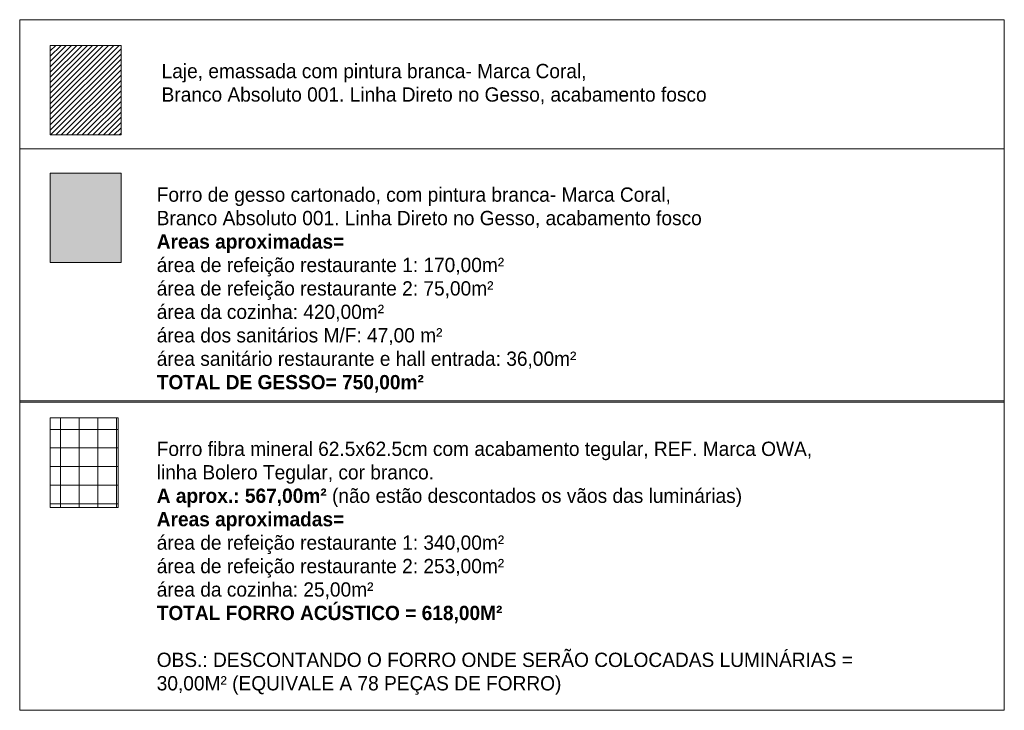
# Model space of a CAD drawing. Header units: metres. Extents: x -31 to 126, y -34 to 31.
# Tile 96 of 104: x 71 to 91, y -1 to 13. Entities that reach past the tile are written whole.
import ezdxf

# ---------------------------------------------------------------- set-up
doc = ezdxf.new("R2010")
doc.units = ezdxf.units.M
for name, color, linetype, lineweight in [('A-DETL', 90, 'Continuous', 18), ('A-DETL-GENF', 92, 'Continuous', 18), ('A-DETL-THIN', 151, 'Continuous', 18), ('G-ANNO-TEXT', 231, 'Continuous', 9)]:
    doc.layers.add(name, color=color, linetype=linetype, lineweight=lineweight)
doc.styles.add('Century Gothic_4', font='GOTHIC.TTF', dxfattribs={"height": 0.287422})

msp = doc.modelspace()

# ---------------------------------------------------------------- hatches: boundary and pattern name
at = {"layer": 'A-DETL-GENF'}
h = msp.add_hatch(dxfattribs=at)
h.set_pattern_fill('FP_12', color=91, style=0, pattern_type=2)
h.set_pattern_definition([(45, (70.323, 0), (-0.053033, 0.053033), [])])
h.paths.add_polyline_path([(73.413, 10.796), (73.413, 12.596), (71.99, 12.596), (71.99, 10.796)], flags=0)
msp.add_hatch(color=9, dxfattribs=at).paths.add_polyline_path([(73.413, 8.23), (73.413, 10.03), (71.99, 10.03), (71.99, 8.23)], flags=0)
h = msp.add_hatch(dxfattribs=at)
h.set_pattern_fill('FP_13', style=0, pattern_type=2)
h.set_pattern_definition([(0, (70.323, 0), (0, 0.375), []), (90, (70.323, 0), (-0.375, 2e-17), [])])
h.paths.add_polyline_path([(73.354, 3.306), (73.354, 5.106), (71.99, 5.106), (71.99, 3.306)], flags=0)

# ---------------------------------------------------------------- linework, layer by layer
at = {"layer": 'A-DETL'}
for p, q in [((73.413, 12.596), (71.99, 12.596)), ((71.99, 12.596), (71.99, 10.796)), ((73.413, 10.796), (73.413, 12.596)), ((71.99, 10.796), (73.413, 10.796)), ((73.413, 10.03), (71.99, 10.03)), ((71.99, 10.03), (71.99, 8.23)), ((73.413, 8.23), (73.413, 10.03)), ((71.99, 8.23), (73.413, 8.23)), ((73.354, 5.106), (71.99, 5.106)), ((71.99, 5.106), (71.99, 3.306)), ((73.354, 3.306), (73.354, 5.106)), ((71.99, 3.306), (73.354, 3.306))]:
    msp.add_line(p, q, dxfattribs=at)
at = {"layer": 'A-DETL-THIN'}
for p, q in [((71.376, 13.114), (91.176, 13.114)), ((71.376, -0.776), (71.376, 13.114)), ((91.176, 13.114), (91.176, -0.776)), ((71.376, 10.514), (91.176, 10.514)), ((71.376, 5.446), (91.176, 5.446)), ((71.376, 5.424), (91.176, 5.424)), ((91.176, -0.776), (71.376, -0.776))]:
    msp.add_line(p, q, dxfattribs=at)

# ---------------------------------------------------------------- texts
at = {"layer": 'G-ANNO-TEXT', "color": 7, "attachment_point": 1, "line_spacing_factor": 0.984117, "style": 'Century Gothic_4'}
for s, insert, char_height, width in [('Laje, emassada com pintura branca- Marca Coral,\\PBranco Absoluto 001. Linha Direto no Gesso, acabamento fosco\\P', (74.229, 12.225), 0.28742, 14.6376), ('Forro de gesso cartonado, com pintura branca- Marca Coral,\\PBranco Absoluto 001. Linha Direto no Gesso, acabamento fosco\\P\\fCentury Gothic|b1|i0|c0|p34|;Areas aproximadas=\\fCentury Gothic|b0|i0|c0|p34|;\\Párea de refeição restaurante 1: 170,00m²\\Párea de refeição restaurante 2: 75,00m²\\Párea da cozinha: 420,00m²\\Párea dos sanitários M/F: 47,00 m²\\Párea sanitário restaurante e hall entrada: 36,00m²\\P\\fCentury Gothic|b1|i0|c0|p34|;TOTAL DE GESSO= 750,00m²', (74.131, 9.74), 0.28742, 14.6376), ('Forro fibra mineral 62.5x62.5cm com acabamento tegular, REF. Marca OWA,\\Plinha Bolero Tegular, cor branco.\\P\\fCentury Gothic|b1|i0|c0|p34|;A aprox.: 567,00m² \\fCentury Gothic|b0|i0|c0|p34|;(não estão descontados os vãos das luminárias)\\P\\fCentury Gothic|b1|i0|c0|p34|;Areas aproximadas=\\fCentury Gothic|b0|i0|c0|p34|;\\Párea de refeição restaurante 1: 340,00m²\\Párea de refeição restaurante 2: 253,00m²\\Párea da cozinha: 25,00m²\\P\\fCentury Gothic|b1|i0|c0|p34|;TOTAL FORRO ACÚSTICO = 618,00M²\\fCentury Gothic|b0|i0|c0|p34|;\\P\\POBS.: DESCONTANDO O FORRO ONDE SERÃO COLOCADAS LUMINÁRIAS =\\P30,00M² (EQUIVALE A 78 PEÇAS DE FORRO)', (74.131, 4.627), 0.287422, 17.478)]:
    msp.add_mtext(s, dxfattribs=dict(at, insert=insert, char_height=char_height, width=width))

doc.saveas('drawing.dxf')
